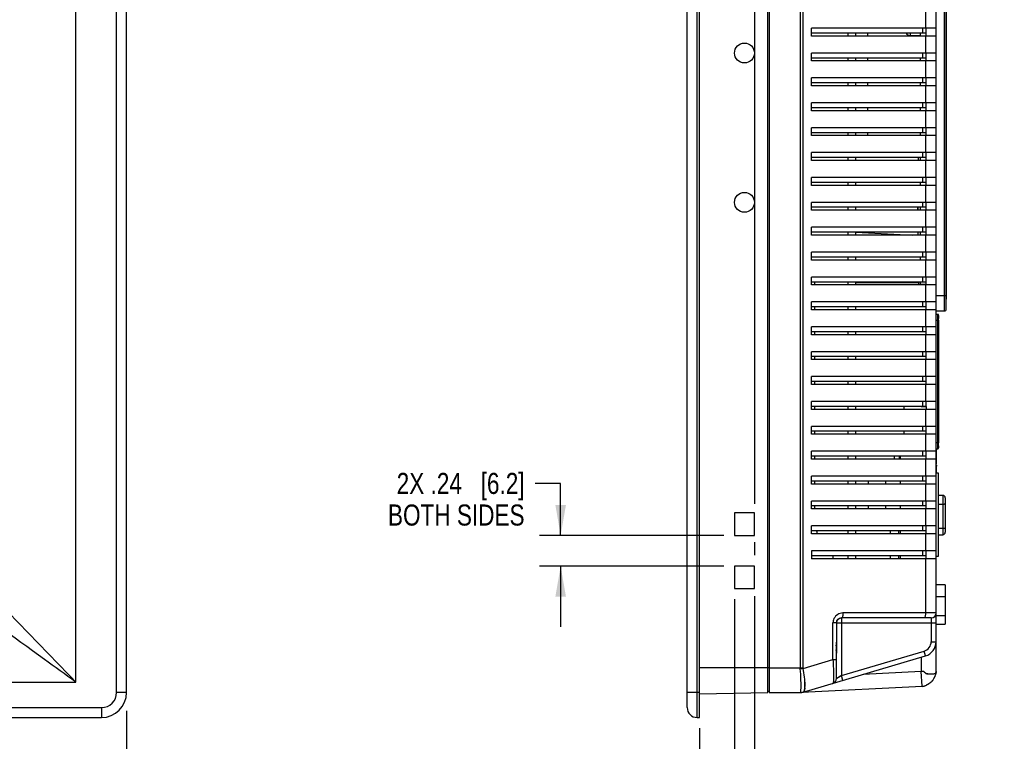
# Model space of a CAD drawing. Header units: inches. Extents: x 0 to 34, y 0 to 22.
# Tile 4 of 31: x 11.5 to 17.4, y 5.4 to 9.6. Entities that reach past the tile are written whole.
import ezdxf

# ---------------------------------------------------------------- set-up
doc = ezdxf.new("R2010")
doc.units = ezdxf.units.IN
doc.header["$LTSCALE"] = 1.87
doc.header["$MEASUREMENT"] = 0
doc.layers.get('0').update_dxf_attribs({"linetype": 'CONTINUOUS'})
doc.layers.add('DIMENSIONS', color=7, linetype='CONTINUOUS')
doc.styles.get("Standard").update_dxf_attribs({"font": 'txt', "width": 0.8})
doc.dimstyles.new('DIMSTYLE_1', dxfattribs={"dimtxt": 0.125, "dimasz": 0.18, "dimexe": 0.18, "dimexo": 0.0625, "dimgap": 0.09, "dimtad": 0, "dimtih": 1, "dimtoh": 1, "dimdec": 1, "dimlfac": 1.333333, "dimzin": 4, "dimdsep": 46, "dimtxsty": 'STANDARD', "dimblk": '_FILLED', "dimblk1": '_FILLED', "dimblk2": '_FILLED', "dimcen": 0.09, "dimadec": 0, "dimazin": 0, "dimtfac": 1, "dimtdec": 1, "dimtofl": 0, "dimtmove": 0, "dimatfit": 3, "dimldrblk": '_FILLED', "dimfxl": 1, "dimtolj": 1, "dimtzin": 4, "dimarcsym": 0})
doc.dimstyles.new('DIMSTYLE_2', dxfattribs={"dimtxt": 0.125, "dimasz": 0.18, "dimexe": 0.18, "dimexo": 0.0625, "dimgap": 0.09, "dimtad": 0, "dimtih": 1, "dimtoh": 1, "dimdec": 1, "dimlfac": 1.333333, "dimzin": 4, "dimdsep": 46, "dimtxsty": 'STANDARD', "dimblk": '_FILLED', "dimblk1": '_FILLED', "dimblk2": '_FILLED', "dimcen": 0.09, "dimadec": 0, "dimazin": 0, "dimtfac": 1, "dimtdec": 1, "dimtofl": 0, "dimtmove": 0, "dimatfit": 3, "dimldrblk": '_FILLED', "dimfxl": 1, "dimtolj": 1, "dimtzin": 4, "dimarcsym": 0})

# ---------------------------------------------------------------- blocks, each defined once
blk = doc.blocks.new('*D25')
at = {"layer": 'DIMENSIONS', "color": 2, "linetype": 'CONTINUOUS'}
blk.add_line((12.1654, 5.536), (12.1654, 4.8092), dxfattribs=at)
at = {"layer": 'DIMENSIONS', "color": 2, "linetype": 'CONTINUOUS', "insert": (12.1029, 4.7467), "char_height": 0.125, "width": 1.125, "attachment_point": 3, "rotation": 90, "line_spacing_factor": 0.9}
blk.add_mtext('12.24{\\Ftxt.shx;\\W1.000000;\\H0.125000; }[311]', dxfattribs=at)
blk = doc.blocks.new('_FILLED')
at = {"color": 0, "linetype": 'BYBLOCK'}
blk.add_solid([(0, 0), (-1, 0.174), (-1, -0.174)], dxfattribs=at)
blk = doc.blocks.new('*D38')
at = {"layer": 'DIMENSIONS', "color": 2, "linetype": 'CONTINUOUS'}
for p, q in [((14.7395, 6.8854), (14.588, 6.8854)), ((14.7395, 6.5774), (14.7395, 6.8854)), ((15.7075, 6.5774), (14.6145, 6.5774)), ((15.7075, 6.3943), (14.6145, 6.3943)), ((14.7395, 6.3943), (14.7395, 6.0343))]:
    blk.add_line(p, q, dxfattribs=at)
at = {"layer": 'DIMENSIONS', "color": 2, "linetype": 'CONTINUOUS', "xscale": 0.18, "yscale": 0.18, "zscale": 0.18}
for p, rotation in [((14.7395, 6.5774), 270), ((14.7395, 6.3943), 90)]:
    blk.add_blockref('_FILLED', p, dxfattribs=dict(at, rotation=rotation))
at = {"layer": 'DIMENSIONS', "color": 2, "linetype": 'CONTINUOUS', "insert": (14.5255, 6.9479), "char_height": 0.125, "width": 1.225, "attachment_point": 3, "line_spacing_factor": 0.9}
blk.add_mtext('2X .24{\\Ftxt.shx;\\W1.000000;\\H0.125000; }[6.2]\\PBOTH SIDES', dxfattribs=at)
blk = doc.blocks.new('*D39')
at = {"layer": 'DIMENSIONS', "color": 2, "linetype": 'CONTINUOUS'}
for p, q in [((15.8881, 11.5372), (15.8881, 11.4714)), ((15.8881, 11.2348), (15.8881, 6.7649)), ((15.8881, 6.5366), (15.8881, 6.4599)), ((15.8881, 6.2166), (15.8881, 4.841)), ((15.77, 6.036), (15.77, 3.8717)), ((15.8881, 4.6345), (15.8881, 3.8717)), ((15.77, 3.9967), (15.41, 3.9967)), ((15.8881, 3.9967), (16.3074, 3.9967))]:
    blk.add_line(p, q, dxfattribs=at)
at = {"layer": 'DIMENSIONS', "color": 2, "linetype": 'CONTINUOUS', "xscale": 0.18, "yscale": 0.18, "zscale": 0.18}
blk.add_blockref('_FILLED', (15.77, 3.9967), dxfattribs=at)
at = {"layer": 'DIMENSIONS', "color": 2, "linetype": 'CONTINUOUS', "xscale": 0.18, "yscale": 0.18, "zscale": 0.18, "rotation": 180}
blk.add_blockref('_FILLED', (15.8881, 3.9967), dxfattribs=at)
at = {"layer": 'DIMENSIONS', "color": 2, "linetype": 'CONTINUOUS', "insert": (16.3699, 4.0592), "char_height": 0.125, "width": 1, "attachment_point": 1, "line_spacing_factor": 0.9}
blk.add_mtext('.16{\\Ftxt.shx;\\W1.000000;\\H0.125000; }[4]\\PBOTH SIDES', dxfattribs=at)
blk = doc.blocks.new('*D40')
at = {"layer": 'DIMENSIONS', "color": 2, "linetype": 'CONTINUOUS'}
for p, q in [((15.77, 6.1989), (15.77, 4.6217)), ((15.5633, 5.4342), (15.5633, 4.6217)), ((15.5633, 4.7467), (15.182, 4.7467)), ((15.77, 4.7467), (16.13, 4.7467))]:
    blk.add_line(p, q, dxfattribs=at)
at = {"layer": 'DIMENSIONS', "color": 2, "linetype": 'CONTINUOUS', "xscale": 0.18, "yscale": 0.18, "zscale": 0.18}
blk.add_blockref('_FILLED', (15.5633, 4.7467), dxfattribs=at)
at = {"layer": 'DIMENSIONS', "color": 2, "linetype": 'CONTINUOUS', "xscale": 0.18, "yscale": 0.18, "zscale": 0.18, "rotation": 180}
blk.add_blockref('_FILLED', (15.77, 4.7467), dxfattribs=at)
at = {"layer": 'DIMENSIONS', "color": 2, "linetype": 'CONTINUOUS', "insert": (15.1195, 4.8092), "char_height": 0.125, "width": 1, "attachment_point": 3, "line_spacing_factor": 0.9}
blk.add_mtext('.28{\\Ftxt.shx;\\W1.000000;\\H0.125000; }[7]\\PBOTH SIDES', dxfattribs=at)

msp = doc.modelspace()

# ---------------------------------------------------------------- linework, layer by layer
at = {"color": 7, "linetype": 'CONTINUOUS'}
for p, q in [((15.5486, 5.4967), (15.5486, 12.4947)), ((15.5633, 5.4967), (15.5633, 12.4947)), ((15.4895, 5.5557), (15.4895, 12.4356)), ((12.1064, 5.6443), (12.1064, 12.3471)), ((12.1654, 5.6443), (12.1654, 12.3471)), ((15.9679, 5.6442), (15.9679, 12.3472)), ((11.8648, 5.7065), (11.8648, 12.2849)), ((17.0279, 7.9781), (17.0279, 11.0667)), ((16.4427, 9.5566), (16.4427, 9.5389)), ((16.4899, 9.5389), (16.4899, 9.5566)), ((16.5602, 9.5389), (16.5602, 9.5566)), ((16.4427, 9.409), (16.4427, 9.3913)), ((16.4899, 9.3913), (16.4899, 9.409)), ((16.5602, 9.3913), (16.5602, 9.409)), ((16.4427, 9.2613), (16.4427, 9.2436)), ((16.4899, 9.2436), (16.4899, 9.2613)), ((16.5602, 9.2436), (16.5602, 9.2613)), ((16.4427, 9.1137), (16.4427, 9.096)), ((16.4899, 9.096), (16.4899, 9.1137)), ((16.5602, 9.096), (16.5602, 9.1137)), ((16.4427, 8.9661), (16.4427, 8.9484)), ((16.4899, 8.9484), (16.4899, 8.9661)), ((16.5602, 8.9484), (16.5602, 8.9661)), ((16.4427, 8.8184), (16.4427, 8.8007)), ((16.4899, 8.8007), (16.4899, 8.8184)), ((16.4427, 8.6708), (16.4427, 8.6531)), ((16.4899, 8.6531), (16.4899, 8.6708)), ((16.8575, 8.5059), (16.8576, 8.5234)), ((16.4427, 8.5232), (16.4427, 8.5054)), ((16.4899, 8.5054), (16.4899, 8.5232)), ((16.8574, 8.5232), (16.8574, 8.5054)), ((16.4427, 8.3755), (16.4427, 8.3578)), ((16.4899, 8.3578), (16.4899, 8.3755)), ((16.4427, 8.2279), (16.4427, 8.2102)), ((16.4899, 8.2102), (16.4899, 8.2279)), ((16.2463, 8.0625), (16.2463, 8.0802)), ((16.4427, 8.0802), (16.4427, 8.0625)), ((16.4899, 8.0625), (16.4899, 8.0802)), ((17.025, 7.9781), (17.0279, 7.9781)), ((16.2463, 7.9149), (16.2463, 7.9326)), ((16.4427, 7.9326), (16.4427, 7.9149)), ((16.4899, 7.9149), (16.4899, 7.9326)), ((16.9806, 7.8529), (16.9806, 7.8586)), ((16.9807, 7.8529), (16.9807, 7.8632)), ((16.2463, 7.7673), (16.2463, 7.785)), ((16.4427, 7.785), (16.4427, 7.7673)), ((16.4899, 7.7673), (16.4899, 7.785)), ((16.2463, 7.6196), (16.2463, 7.6373)), ((16.4427, 7.6373), (16.4427, 7.6196)), ((16.4899, 7.6196), (16.4899, 7.6373)), ((16.2463, 7.472), (16.2463, 7.4897)), ((16.4427, 7.4897), (16.4427, 7.472)), ((16.4899, 7.472), (16.4899, 7.4897)), ((16.2463, 7.3243), (16.2463, 7.3421)), ((16.4427, 7.3421), (16.4427, 7.3243)), ((16.4899, 7.3243), (16.4899, 7.3421)), ((16.9068, 7.34), (16.8773, 7.34)), ((16.9068, 7.342), (16.9068, 7.3243)), ((16.2463, 7.1767), (16.2463, 7.1944)), ((16.4427, 7.1944), (16.4427, 7.1767)), ((16.4899, 7.1767), (16.4899, 7.1944)), ((16.9806, 7.119), (16.9806, 7.1265)), ((16.9807, 7.1078), (16.9807, 7.1265)), ((16.2463, 7.0291), (16.2463, 7.0468)), ((16.4427, 7.0468), (16.4427, 7.0291)), ((16.4899, 7.0291), (16.4899, 7.0468)), ((16.9659, 6.9473), (16.9771, 6.9473)), ((16.9688, 6.9938), (16.9688, 6.9877)), ((16.9771, 6.9473), (16.9771, 6.4512)), ((16.2463, 6.8814), (16.2463, 6.8991)), ((16.4427, 6.8991), (16.4427, 6.8814)), ((16.4899, 6.8814), (16.4899, 6.8991)), ((16.5637, 6.8991), (16.5637, 6.8814)), ((17.0049, 6.8146), (16.9771, 6.8146)), ((17.0049, 6.8146), (17.0049, 6.5813)), ((17.0196, 6.7998), (17.0196, 6.5961)), ((16.2463, 6.7338), (16.2463, 6.7515)), ((16.4427, 6.7515), (16.4427, 6.7338)), ((16.4899, 6.7338), (16.4899, 6.7515)), ((16.5637, 6.7515), (16.5637, 6.7338)), ((16.9771, 6.7626), (17.0049, 6.7626)), ((15.8881, 6.7103), (15.77, 6.7103)), ((15.77, 6.7103), (15.77, 6.5774)), ((15.8881, 6.5774), (15.8881, 6.7103)), ((16.4427, 6.6039), (16.4427, 6.5861)), ((16.4899, 6.5861), (16.4899, 6.6039)), ((16.6934, 6.6039), (16.6934, 6.5861)), ((16.743, 6.603), (16.743, 6.5861)), ((17.0049, 6.6179), (16.9771, 6.6179)), ((15.77, 6.5774), (15.8881, 6.5774)), ((16.9771, 6.5813), (17.0049, 6.5813)), ((16.9771, 6.5782), (16.9801, 6.5782)), ((16.9801, 6.5044), (16.9801, 6.5782)), ((16.9771, 6.5044), (16.9801, 6.5044)), ((16.3541, 6.4562), (16.3541, 6.4385)), ((16.4427, 6.4562), (16.4427, 6.4385)), ((16.4899, 6.4385), (16.4899, 6.4562)), ((16.6934, 6.4562), (16.6934, 6.4385)), ((16.743, 6.4562), (16.743, 6.4385)), ((16.9771, 6.4512), (16.9659, 6.4512)), ((15.8881, 6.3943), (15.77, 6.3943)), ((15.77, 6.3943), (15.77, 6.2614)), ((15.8881, 6.2614), (15.8881, 6.3943)), ((15.77, 6.2614), (15.8881, 6.2614)), ((17.0196, 6.2844), (16.9659, 6.2844)), ((17.0196, 6.2844), (17.0196, 6.0511)), ((16.9659, 6.2151), (17.0196, 6.2151)), ((17.0196, 6.0999), (16.9659, 6.0999)), ((16.9659, 6.0511), (17.0196, 6.0511)), ((16.3736, 5.9216), (16.3741, 5.9328)), ((16.3741, 5.8874), (16.3736, 5.8986)), ((16.3741, 5.9328), (16.3745, 5.9418)), ((16.3751, 5.9332), (16.3748, 5.9217)), ((16.3748, 5.8983), (16.3751, 5.8869)), ((16.3753, 5.9433), (16.3751, 5.9332)), ((16.3753, 5.9438), (16.3753, 5.9433)), ((16.3745, 5.8761), (16.3741, 5.8874)), ((16.3751, 5.8869), (16.3753, 5.878)), ((16.3753, 5.8765), (16.3753, 5.8761)), ((15.9767, 5.7919), (15.5633, 5.7919)), ((16.3774, 5.7287), (16.3755, 5.7275)), ((16.3985, 5.7411), (16.3774, 5.7287)), ((16.4049, 5.745), (16.3975, 5.7407)), ((16.4049, 5.745), (16.3985, 5.7411)), ((16.8773, 5.77), (16.5336, 5.752)), ((16.9105, 5.7566), (16.9127, 5.7563)), ((16.9158, 5.7563), (16.9239, 5.756)), ((16.9161, 5.7563), (16.9239, 5.7561)), ((16.9239, 5.7561), (16.9326, 5.7552)), ((16.9239, 5.756), (16.9326, 5.7551)), ((16.936, 5.7549), (16.9414, 5.755)), ((16.9438, 5.7551), (16.9494, 5.7557)), ((16.9438, 5.7551), (16.9494, 5.7557)), ((3.283, 5.7065), (11.8648, 5.7065)), ((16.9132, 5.6901), (16.9091, 5.6881)), ((16.9281, 5.7006), (16.9221, 5.6961)), ((16.9345, 5.7057), (16.9281, 5.7006)), ((12.1654, 5.6443), (12.1064, 5.6443)), ((15.5633, 5.6443), (15.4895, 5.6443)), ((15.5633, 5.6371), (15.9679, 5.6442)), ((15.9679, 5.6532), (15.9767, 5.6532)), ((16.1845, 5.6578), (16.1835, 5.6548)), ((16.1836, 5.6546), (16.1846, 5.6576)), ((3.13, 5.5557), (12.0178, 5.5557)), ((12.0178, 5.5557), (12.0178, 5.4967)), ((3.13, 5.4967), (12.0178, 5.4967)), ((15.5486, 5.4967), (15.5633, 5.4967))]:
    msp.add_line(p, q, dxfattribs=at)
at = {"color": 6, "linetype": 'CONTINUOUS'}
for p, q in [((15.9767, 12.347), (15.9767, 5.6442)), ((16.1601, 12.1993), (16.1601, 5.7919)), ((16.1769, 5.7919), (16.1769, 12.1993)), ((16.9659, 5.7701), (16.9659, 12.0446)), ((17.0161, 7.9088), (17.0161, 11.368)), ((17.025, 7.9177), (17.025, 11.3591)), ((16.9025, 9.6865), (16.9025, 9.5861)), ((16.2277, 9.5389), (16.2277, 9.5861)), ((16.9659, 9.5861), (16.2277, 9.5861)), ((16.8857, 9.5861), (16.8857, 9.5566)), ((16.9068, 9.5389), (16.9068, 9.5861)), ((16.9068, 9.5566), (16.2277, 9.5566)), ((16.9659, 9.5389), (16.2277, 9.5389)), ((16.8124, 9.5566), (16.8124, 9.5424)), ((16.8124, 9.5424), (16.8714, 9.5424)), ((16.8714, 9.5566), (16.8714, 9.5424)), ((16.9025, 9.5389), (16.9025, 9.4385)), ((16.2277, 9.3913), (16.2277, 9.4385)), ((16.9659, 9.4385), (16.2277, 9.4385)), ((16.9068, 9.409), (16.2277, 9.409)), ((16.8714, 9.409), (16.8714, 9.3913)), ((16.8857, 9.4385), (16.8857, 9.409)), ((16.9068, 9.3913), (16.9068, 9.4385)), ((16.9659, 9.3913), (16.2277, 9.3913)), ((16.9025, 9.3913), (16.9025, 9.2909)), ((16.2277, 9.2436), (16.2277, 9.2909)), ((16.9659, 9.2909), (16.2277, 9.2909)), ((16.8857, 9.2909), (16.8857, 9.2613)), ((16.9068, 9.2436), (16.9068, 9.2909)), ((16.9068, 9.2613), (16.2277, 9.2613)), ((16.9659, 9.2436), (16.2277, 9.2436)), ((16.8714, 9.2613), (16.8714, 9.2436)), ((16.9025, 9.2436), (16.9025, 9.1432)), ((16.2277, 9.096), (16.2277, 9.1432)), ((16.9659, 9.1432), (16.2277, 9.1432)), ((16.9068, 9.1137), (16.2277, 9.1137)), ((16.8714, 9.1137), (16.8714, 9.096)), ((16.8857, 9.1432), (16.8857, 9.1137)), ((16.9068, 9.096), (16.9068, 9.1432)), ((16.9659, 9.096), (16.2277, 9.096)), ((16.9025, 9.096), (16.9025, 8.9956)), ((16.2277, 8.9484), (16.2277, 8.9956)), ((16.9659, 8.9956), (16.2277, 8.9956)), ((16.8857, 8.9956), (16.8857, 8.9661)), ((16.9068, 8.9484), (16.9068, 8.9956)), ((16.9068, 8.9661), (16.2277, 8.9661)), ((16.9659, 8.9484), (16.2277, 8.9484)), ((16.8714, 8.9661), (16.8714, 8.9484)), ((16.9025, 8.9484), (16.9025, 8.848)), ((16.2277, 8.8007), (16.2277, 8.848)), ((16.9659, 8.848), (16.2277, 8.848)), ((16.9068, 8.8184), (16.2277, 8.8184)), ((16.862, 8.8007), (16.862, 8.8184)), ((16.8714, 8.8184), (16.8714, 8.8007)), ((16.8857, 8.848), (16.8857, 8.8184)), ((16.9068, 8.8007), (16.9068, 8.848)), ((16.9659, 8.8007), (16.2277, 8.8007)), ((16.9025, 8.8007), (16.9025, 8.7003)), ((16.9659, 8.7003), (16.2277, 8.7003)), ((16.2277, 8.6531), (16.2277, 8.7003)), ((16.8857, 8.7003), (16.8857, 8.6708)), ((16.9068, 8.6531), (16.9068, 8.7003)), ((16.9068, 8.6708), (16.2277, 8.6708)), ((16.9659, 8.6531), (16.2277, 8.6531)), ((16.8714, 8.6708), (16.8714, 8.6531)), ((16.9025, 8.6531), (16.9025, 8.5527)), ((16.9659, 8.5527), (16.2277, 8.5527)), ((16.2277, 8.5054), (16.2277, 8.5527)), ((16.8857, 8.5527), (16.8857, 8.5232)), ((16.9068, 8.5054), (16.9068, 8.5527)), ((16.9068, 8.5232), (16.2277, 8.5232)), ((16.9659, 8.5054), (16.2277, 8.5054)), ((16.8714, 8.5232), (16.8714, 8.5054)), ((16.9025, 8.5054), (16.9025, 8.405)), ((16.9659, 8.405), (16.2277, 8.405)), ((16.2277, 8.3578), (16.2277, 8.405)), ((16.9068, 8.3755), (16.2277, 8.3755)), ((16.9659, 8.3578), (16.2277, 8.3578)), ((16.4899, 8.3755), (16.828, 8.3578)), ((16.8574, 8.3755), (16.8574, 8.3578)), ((16.8714, 8.3755), (16.8714, 8.3578)), ((16.8857, 8.405), (16.8857, 8.3755)), ((16.9025, 8.3578), (16.9025, 8.2574)), ((16.9068, 8.3578), (16.9068, 8.405)), ((16.9659, 8.2574), (16.2277, 8.2574)), ((16.2277, 8.2102), (16.2277, 8.2574)), ((16.8857, 8.2574), (16.8857, 8.2279)), ((16.9068, 8.2102), (16.9068, 8.2574)), ((16.9068, 8.2279), (16.2277, 8.2279)), ((16.9659, 8.2102), (16.2277, 8.2102)), ((16.8714, 8.2279), (16.8714, 8.2102)), ((16.9025, 8.2102), (16.9025, 8.1098)), ((16.9659, 8.1098), (16.2277, 8.1098)), ((16.2277, 8.0625), (16.2277, 8.1098)), ((16.9068, 8.0802), (16.2277, 8.0802)), ((16.9659, 8.0625), (16.2277, 8.0625)), ((16.4899, 8.0771), (16.862, 8.0771)), ((16.862, 8.0802), (16.862, 8.0652)), ((16.8714, 8.0802), (16.8714, 8.0652)), ((16.9068, 8.0652), (16.8714, 8.0652)), ((16.8857, 8.1098), (16.8857, 8.0802)), ((16.9025, 8.0625), (16.9025, 7.9621)), ((16.9068, 8.0625), (16.9068, 8.1098)), ((16.9659, 7.9621), (16.2277, 7.9621)), ((16.2277, 7.9149), (16.2277, 7.9621)), ((16.8857, 7.9621), (16.8857, 7.9326)), ((16.9068, 7.9149), (16.9068, 7.9621)), ((17.025, 7.9974), (16.9659, 7.9974)), ((16.9068, 7.9326), (16.2277, 7.9326)), ((16.9659, 7.9149), (16.2277, 7.9149)), ((16.9025, 7.9149), (16.9025, 7.8145)), ((16.9659, 7.9088), (17.0161, 7.9088)), ((16.9748, 7.8883), (16.9659, 7.8883)), ((16.9748, 7.0911), (16.9748, 7.8883)), ((16.9807, 7.8824), (16.9807, 7.8632)), ((16.9659, 7.8529), (16.9807, 7.8529)), ((16.9807, 7.8529), (16.9807, 7.1265)), ((16.9659, 7.8145), (16.2277, 7.8145)), ((16.2277, 7.7673), (16.2277, 7.8145)), ((16.9068, 7.785), (16.2277, 7.785)), ((16.9659, 7.7673), (16.2277, 7.7673)), ((16.8857, 7.8145), (16.8857, 7.785)), ((16.9025, 7.7673), (16.9025, 7.6669)), ((16.9068, 7.7673), (16.9068, 7.8145)), ((16.9659, 7.6669), (16.2277, 7.6669)), ((16.2277, 7.6196), (16.2277, 7.6669)), ((16.8857, 7.6669), (16.8857, 7.6373)), ((16.9068, 7.6196), (16.9068, 7.6669)), ((16.9068, 7.6373), (16.2277, 7.6373)), ((16.9659, 7.6196), (16.2277, 7.6196)), ((16.9025, 7.6196), (16.9025, 7.5192)), ((16.9659, 7.5192), (16.2277, 7.5192)), ((16.2277, 7.472), (16.2277, 7.5192)), ((16.9068, 7.4897), (16.2277, 7.4897)), ((16.8857, 7.5192), (16.8857, 7.4897)), ((16.9068, 7.472), (16.9068, 7.5192)), ((16.9659, 7.472), (16.2277, 7.472)), ((16.9025, 7.472), (16.9025, 7.3716)), ((16.9659, 7.3716), (16.2277, 7.3716)), ((16.2277, 7.3243), (16.2277, 7.3716)), ((16.8857, 7.3716), (16.8857, 7.3421)), ((16.9068, 7.3421), (16.9068, 7.3716)), ((16.9068, 7.3421), (16.2277, 7.3421)), ((16.9659, 7.3243), (16.2277, 7.3243)), ((16.774, 7.3421), (16.774, 7.3243)), ((16.9025, 7.3243), (16.9025, 7.2239)), ((16.9659, 7.2239), (16.2277, 7.2239)), ((16.2277, 7.1767), (16.2277, 7.2239)), ((16.9068, 7.1944), (16.2277, 7.1944)), ((16.774, 7.1944), (16.774, 7.1767)), ((16.8857, 7.2239), (16.8857, 7.1944)), ((16.9068, 7.1767), (16.9068, 7.2239)), ((16.9659, 7.1767), (16.2277, 7.1767)), ((16.9025, 7.1767), (16.9025, 7.0763)), ((16.9807, 7.1265), (16.9659, 7.1265)), ((16.9659, 7.0763), (16.2277, 7.0763)), ((16.2277, 7.0291), (16.2277, 7.0763)), ((16.8857, 7.0763), (16.8857, 7.0468)), ((16.9068, 7.0291), (16.9068, 7.0763)), ((16.9659, 7.0911), (16.9748, 7.0911)), ((16.9688, 7.0003), (16.9688, 7.0869)), ((16.9807, 7.1078), (16.9807, 7.097)), ((16.9068, 7.0468), (16.2277, 7.0468)), ((16.9659, 7.0291), (16.2277, 7.0291)), ((16.7193, 7.0291), (16.7193, 7.0468)), ((16.7489, 7.0291), (16.7489, 7.0468)), ((16.7533, 7.0468), (16.7533, 7.0291)), ((16.9025, 7.0291), (16.9025, 6.9287)), ((16.9659, 7.0025), (16.9688, 7.0025)), ((16.9688, 6.9473), (16.9688, 6.9877)), ((16.9659, 6.9287), (16.2277, 6.9287)), ((16.2277, 6.8814), (16.2277, 6.9287)), ((16.9068, 6.8991), (16.2277, 6.8991)), ((16.6647, 6.8991), (16.6647, 6.8814)), ((16.7533, 6.8991), (16.7533, 6.8814)), ((16.8857, 6.9287), (16.8857, 6.8991)), ((16.9068, 6.8814), (16.9068, 6.9287)), ((16.9659, 6.8814), (16.2277, 6.8814)), ((16.9025, 6.8814), (16.9025, 6.781)), ((16.9659, 6.781), (16.2277, 6.781)), ((16.2277, 6.7338), (16.2277, 6.781)), ((16.8857, 6.781), (16.8857, 6.7515)), ((16.9068, 6.7338), (16.9068, 6.781)), ((16.9068, 6.7515), (16.2277, 6.7515)), ((16.9659, 6.7338), (16.2277, 6.7338)), ((16.6647, 6.7515), (16.6647, 6.7338)), ((16.7533, 6.7515), (16.7533, 6.7338)), ((16.9025, 6.7338), (16.9025, 6.6334)), ((16.9659, 6.6334), (16.2277, 6.6334)), ((16.2277, 6.5861), (16.2277, 6.6334)), ((16.9068, 6.6039), (16.2277, 6.6039)), ((16.7533, 6.6039), (16.7533, 6.5861)), ((16.8857, 6.6334), (16.8857, 6.6039)), ((16.9068, 6.5861), (16.9068, 6.6334)), ((16.9659, 6.5861), (16.2277, 6.5861)), ((16.9025, 6.5861), (16.9025, 6.4858)), ((16.9659, 6.4858), (16.2277, 6.4858)), ((16.2277, 6.4858), (16.2277, 6.4385)), ((16.8857, 6.4858), (16.8857, 6.4562)), ((16.9068, 6.4385), (16.9068, 6.4858)), ((16.9068, 6.4562), (16.2277, 6.4562)), ((16.9659, 6.4385), (16.2277, 6.4385)), ((16.7533, 6.4562), (16.7533, 6.4385)), ((16.9025, 6.4385), (16.9025, 6.1167)), ((16.3779, 6.0696), (16.3854, 6.0798)), ((16.9364, 6.0871), (16.4049, 6.0871)), ((16.4049, 6.0871), (16.4049, 5.745)), ((16.9659, 6.1167), (16.4133, 6.1167)), ((16.9364, 6.0871), (16.9364, 5.9466)), ((16.3745, 6.0576), (16.3539, 6.0575)), ((16.3541, 5.8407), (16.3542, 6.0575)), ((16.3753, 6.0576), (16.3779, 6.0696)), ((16.3753, 6.0576), (16.3753, 5.9438)), ((16.3755, 6.0576), (16.9659, 6.0576)), ((16.3734, 5.91), (16.3748, 5.91)), ((16.3748, 5.9161), (16.3753, 5.9398)), ((16.3748, 5.91), (16.3748, 5.9161)), ((16.3748, 5.9022), (16.3748, 5.91)), ((16.3753, 5.8765), (16.3748, 5.9022)), ((16.3753, 5.9433), (16.3753, 5.8779)), ((16.3753, 5.9398), (16.3753, 5.9433)), ((16.9364, 5.9466), (16.9659, 5.9466)), ((16.1771, 5.6467), (16.9025, 5.8616)), ((16.1771, 5.7883), (16.3541, 5.8407)), ((16.3539, 5.8407), (16.3745, 5.8406)), ((16.3753, 5.7275), (16.3753, 5.8761)), ((16.4049, 5.745), (16.8941, 5.89)), ((16.8773, 5.8542), (16.8773, 5.77)), ((16.9025, 5.8616), (16.8941, 5.89)), ((15.9767, 5.7919), (16.1769, 5.7919)), ((16.1603, 5.7859), (16.1601, 5.7919)), ((16.4133, 5.7167), (16.4049, 5.745)), ((16.8819, 5.6818), (16.8773, 5.77)), ((16.8819, 5.6816), (16.1687, 5.6442)), ((16.8942, 5.6834), (16.9091, 5.6881)), ((15.9767, 5.6442), (16.1687, 5.6442))]:
    msp.add_line(p, q, dxfattribs=at)
msp.add_lwpolyline([(16.3854, 6.0798), (16.397, 6.0861), (16.4049, 6.0871)], dxfattribs=at)
at = {"color": 7, "linetype": 'CONTINUOUS'}
for centre in [(15.8291, 9.4386), (15.8291, 8.5528)]:
    msp.add_circle(centre, 0.0591, dxfattribs=at)
at = {"color": 6, "linetype": 'CONTINUOUS'}
for centre, radius, start, end in [((16.8124, 9.572), 0.0295, 211.92401, 270), ((16.9748, 7.8824), 0.00591, 0, 90), ((17.0161, 7.9177), 0.00886, 269.99929, 360), ((16.9748, 7.097), 0.00591, 270, 360), ((16.2868, 6.6037), 0.0295, 180, 217.21627), ((16.9364, 6.1167), 0.0295, 270, 360), ((16.8746, 5.9486), 0.0911, 287.76337, 358.74104), ((15.9655, 7.2172), 1.4445, 277.75065, 278.42183), ((16.3458, 5.7275), 0.0295, 286.4293, 360), ((15.226, 5.6843), 0.9388, 1.14289, 1.27584), ((16.1601, 5.7034), 0.0592, 270.01655, 286.48782), ((16.1606, 5.7026), 0.0582, 269.73632, 286.44038)]:
    msp.add_arc(centre, radius, start, end, dxfattribs=at)
at = {"color": 7, "linetype": 'CONTINUOUS'}
for centre, radius, start, end in [((17.0049, 6.7998), 0.0148, 0.00014, 90), ((17.0049, 6.5961), 0.0148, 270, 359.99995), ((16.4049, 6.0576), 0.0295, 89.99386, 179.49242), ((16.7668, 5.9091), 0.3934, 178.18144, 179.87337), ((16.755, 5.9107), 0.3816, 180.10334, 181.81105), ((16.0078, 5.9558), 0.3669, 357.8247, 358.13168), ((16.854, 5.9094), 0.4793, 178.52833, 179.93285), ((16.8533, 5.9106), 0.4786, 180.07033, 181.46433), ((16.1599, 5.8762), 0.2155, 0.08498, 0.48328), ((19.3826, 0.7082), 5.8512, 120.67535, 120.81875), ((16.9166, 5.7771), 0.0219, 223.28007, 227.78613), ((16.9154, 5.6295), 0.1268, 89.81817, 91.22271), ((16.9381, 5.8127), 0.0578, 264.57887, 265.74453), ((16.9378, 5.824), 0.0691, 265.68663, 268.47946), ((16.9376, 5.8071), 0.0522, 265.80552, 268.21593), ((16.9384, 5.8454), 0.0905, 268.48727, 271.93982), ((16.9357, 5.8868), 0.1319, 272.48621, 273.50721), ((16.9387, 5.8399), 0.085, 271.8717, 273.45273), ((16.8674, 5.7797), 0.0999, 321.27869, 326.43732), ((16.8621, 5.7833), 0.1062, 321.69823, 326.3502), ((16.942, 5.8066), 0.0515, 278.24578, 280.79297), ((16.9439, 5.7944), 0.0391, 278.08675, 281.45989), ((16.8692, 5.7787), 0.0978, 326.29652, 331.27144), ((16.8694, 5.7783), 0.0974, 326.43908, 330.73712), ((16.8709, 5.7775), 0.0957, 330.74674, 331.76263), ((16.8754, 5.7753), 0.0907, 331.3231, 336.55031), ((16.8725, 5.7766), 0.0938, 331.75204, 336.18605), ((16.8749, 5.7755), 0.0912, 336.19422, 338.47791), ((16.8666, 5.7784), 0.1, 336.90455, 338.70657), ((16.8771, 5.7747), 0.0889, 338.47813, 342.02986), ((16.8795, 5.7739), 0.0864, 340.69238, 346.50116), ((16.8679, 5.7772), 0.0984, 342.12689, 346.21743), ((16.8831, 5.773), 0.0827, 346.5232, 351.99728), ((16.8868, 5.7725), 0.0789, 352.00877, 355.09222), ((16.8878, 5.7724), 0.0779, 355.09911, 358.35766), ((16.0267, 5.6873), 0.1611, 354.77294, 357.52991), ((16.046, 5.6862), 0.1417, 354.56253, 355.68877), ((16.0195, 5.6881), 0.1683, 355.70701, 357.37977), ((15.9639, 5.69), 0.224, 357.52431, 0.17228), ((16.8773, 5.7606), 0.0791, 273.35116, 279.25181), ((16.877, 5.7624), 0.0808, 279.24658, 284.32763), ((16.8755, 5.7684), 0.087, 284.36267, 292.73704), ((16.8657, 5.7811), 0.102, 311.6295, 316.59302), ((16.8664, 5.7804), 0.1011, 316.61074, 321.28512), ((16.878, 5.7696), 0.0853, 318.10193, 322.29782), ((12.0178, 5.6443), 0.1476, 270, 360), ((12.0178, 5.6443), 0.0886, 270, 0), ((15.5486, 5.5557), 0.0591, 180, 270)]:
    msp.add_arc(centre, radius, start, end, dxfattribs=at)
for points, knots in [([(17.0049, 6.7626), (17.0068, 6.7626), (17.0102, 6.7627), (17.0149, 6.7632), (17.0177, 6.7638), (17.0196, 6.7647), (17.0196, 6.7652)], [0, 0, 0, 0, 0.36955, 0.685721, 0.902115, 1, 1, 1, 1]), ([(17.0196, 6.6205), (17.0196, 6.62), (17.0178, 6.6191), (17.0149, 6.6185), (17.0102, 6.618), (17.0068, 6.6179), (17.0049, 6.6179)], [0, 0, 0, 0, 0.097655, 0.313778, 0.630171, 1, 1, 1, 1]), ([(11.2327, 6.3595), (11.2852, 6.3053), (11.4961, 6.0878), (11.7067, 5.87), (11.8648, 5.7065)], [0, 0, 0, 0, 0.249139, 1, 1, 1, 1]), ([(11.8648, 5.7065), (11.8027, 5.7515), (11.5549, 5.9313), (11.3071, 6.111), (11.1211, 6.2452)], [0, 0, 0, 0, 0.250563, 1, 1, 1, 1]), ([(16.1879, 5.6907), (16.1879, 5.7057), (16.1854, 5.7385), (16.1804, 5.7709), (16.1771, 5.7883)], [0, 0, 0, 0, 0.458567, 1, 1, 1, 1]), ([(16.3849, 5.7332), (16.3836, 5.7324), (16.3814, 5.731), (16.3781, 5.7294), (16.3767, 5.7281), (16.3753, 5.7278), (16.3753, 5.7275)], [0, 0, 0, 0, 0.407033, 0.72387, 0.927338, 1, 1, 1, 1]), ([(16.8899, 5.7714), (16.8921, 5.7705), (16.8956, 5.767), (16.899, 5.7639), (16.9006, 5.7621)], [0, 0, 0, 0, 0.501634, 1, 1, 1, 1]), ([(16.8899, 5.7714), (16.8911, 5.7709), (16.8955, 5.7678), (16.899, 5.7636), (16.9019, 5.761)], [0, 0, 0, 0, 0.252148, 1, 1, 1, 1]), ([(16.9517, 5.756), (16.9542, 5.7566), (16.9583, 5.7577), (16.9627, 5.7597), (16.9638, 5.7613)], [0, 0, 0, 0, 0.570971, 1, 1, 1, 1]), ([(16.9582, 5.7579), (16.9587, 5.7581), (16.9608, 5.7588), (16.9628, 5.76), (16.9637, 5.7613)], [0, 0, 0, 0, 0.277365, 1, 1, 1, 1]), ([(16.9658, 5.7701), (16.9658, 5.7688), (16.9655, 5.7633), (16.9645, 5.7578), (16.9634, 5.7537)], [0, 0, 0, 0, 0.23079, 1, 1, 1, 1]), ([(16.9637, 5.7613), (16.9639, 5.7615), (16.9647, 5.7629), (16.9651, 5.7644), (16.9653, 5.7655)], [0, 0, 0, 0, 0.218767, 1, 1, 1, 1]), ([(16.9638, 5.7613), (16.9641, 5.7618), (16.9653, 5.7646), (16.9656, 5.7677), (16.9657, 5.7701)], [0, 0, 0, 0, 0.20411, 1, 1, 1, 1]), ([(16.1871, 5.6727), (16.187, 5.6713), (16.1864, 5.6663), (16.1855, 5.6613), (16.1845, 5.6578)], [0, 0, 0, 0, 0.283761, 1, 1, 1, 1]), ([(16.1846, 5.6576), (16.1849, 5.6587), (16.1861, 5.6636), (16.1868, 5.6687), (16.1871, 5.6726)], [0, 0, 0, 0, 0.216084, 1, 1, 1, 1]), ([(16.1875, 5.7063), (16.1876, 5.7039), (16.1879, 5.6953), (16.1879, 5.6867), (16.1876, 5.6804)], [0, 0, 0, 0, 0.271383, 1, 1, 1, 1]), ([(16.9218, 5.6959), (16.9184, 5.6937), (16.9135, 5.6909), (16.9083, 5.6886), (16.9068, 5.688)], [0, 0, 0, 0, 0.717678, 1, 1, 1, 1]), ([(16.9221, 5.6961), (16.9213, 5.6955), (16.9185, 5.6933), (16.9155, 5.6913), (16.9132, 5.6901)], [0, 0, 0, 0, 0.276431, 1, 1, 1, 1]), ([(16.9335, 5.7048), (16.9307, 5.7023), (16.9268, 5.6993), (16.9228, 5.6965), (16.9218, 5.6959)], [0, 0, 0, 0, 0.762685, 1, 1, 1, 1]), ([(16.1835, 5.6548), (16.1831, 5.6538), (16.1817, 5.6507), (16.1793, 5.6475), (16.1771, 5.6468)], [0, 0, 0, 0, 0.319162, 1, 1, 1, 1]), ([(16.1771, 5.6467), (16.1778, 5.6469), (16.1809, 5.6486), (16.1826, 5.652), (16.1836, 5.6546)], [0, 0, 0, 0, 0.198527, 1, 1, 1, 1])]:
    msp.add_open_spline(points, degree=3, knots=knots, dxfattribs=at)
at = {"color": 6, "linetype": 'CONTINUOUS'}
for points in [[(16.3601, 6.0833), (16.3563, 6.0753), (16.3545, 6.0663), (16.3542, 6.0575)], [(16.8941, 5.89), (16.9059, 5.8935), (16.9275, 5.9091), (16.9364, 5.9342), (16.9364, 5.9466)], [(16.1769, 5.7919), (16.1769, 5.7907), (16.1769, 5.7895), (16.1772, 5.7883)]]:
    msp.add_open_spline(points, degree=3, dxfattribs=at)
for points, knots in [([(16.4133, 6.1167), (16.4025, 6.1168), (16.3803, 6.1103), (16.3648, 6.0932), (16.3601, 6.0833)], [0, 0, 0, 0, 0.494888, 1, 1, 1, 1]), ([(16.4133, 6.1167), (16.4133, 6.1097), (16.4123, 6.1001), (16.4092, 6.0902), (16.4062, 6.0871), (16.4049, 6.0871)], [0, 0, 0, 0, 0.659124, 0.877303, 1, 1, 1, 1]), ([(16.9025, 6.1167), (16.9025, 6.1097), (16.9015, 6.1001), (16.8984, 6.0902), (16.8954, 6.0871), (16.8941, 6.0871)], [0, 0, 0, 0, 0.658926, 0.877092, 1, 1, 1, 1]), ([(16.3753, 5.9438), (16.3753, 5.9436), (16.3751, 5.9432), (16.3748, 5.943), (16.3745, 5.9429)], [0, 0, 0, 0, 0.407743, 1, 1, 1, 1]), ([(16.3541, 5.8407), (16.3551, 5.8227), (16.3562, 5.7966), (16.3571, 5.7633), (16.3573, 5.7422), (16.3571, 5.7248), (16.3566, 5.712), (16.3559, 5.704), (16.3551, 5.7004), (16.3545, 5.6993), (16.3542, 5.6992)], [0, 0, 0, 0, 0.380661, 0.552791, 0.70364, 0.82739, 0.919304, 0.976701, 0.992296, 1, 1, 1, 1]), ([(16.3753, 5.8761), (16.3753, 5.8763), (16.3751, 5.8767), (16.3748, 5.8769), (16.3745, 5.877)], [0, 0, 0, 0, 0.407617, 1, 1, 1, 1]), ([(16.1646, 5.7052), (16.1645, 5.7114), (16.1636, 5.7383), (16.162, 5.7652), (16.1603, 5.7859)], [0, 0, 0, 0, 0.228558, 1, 1, 1, 1]), ([(16.1603, 5.6444), (16.1609, 5.6447), (16.1619, 5.6465), (16.1633, 5.6521), (16.1644, 5.6634), (16.165, 5.6812), (16.1648, 5.6951), (16.1647, 5.703)], [0, 0, 0, 0, 0.034529, 0.094458, 0.294801, 0.600027, 1, 1, 1, 1])]:
    msp.add_open_spline(points, degree=3, knots=knots, dxfattribs=at)
at = {"color": 7, "linetype": 'CONTINUOUS'}
for points in [[(16.3753, 6.0576), (16.3753, 6.0617), (16.3762, 6.0658), (16.3779, 6.0696)], [(16.8773, 5.77), (16.8794, 5.7711), (16.8817, 5.772), (16.884, 5.7722)], [(16.8773, 5.77), (16.8794, 5.7711), (16.8817, 5.772), (16.884, 5.7722)], [(16.884, 5.7722), (16.886, 5.7725), (16.8881, 5.7722), (16.8899, 5.7714)], [(16.884, 5.7722), (16.886, 5.7724), (16.8881, 5.7722), (16.8899, 5.7714)], [(16.9019, 5.761), (16.903, 5.76), (16.9041, 5.7591), (16.9053, 5.7584)], [(16.9019, 5.7609), (16.9032, 5.7597), (16.9048, 5.7586), (16.9064, 5.7578)], [(16.9053, 5.7584), (16.9069, 5.7575), (16.9087, 5.7569), (16.9105, 5.7566)], [(16.9064, 5.7578), (16.9077, 5.7572), (16.9091, 5.7568), (16.9105, 5.7566)], [(16.9105, 5.7566), (16.9124, 5.7563), (16.9143, 5.7563), (16.9161, 5.7563)], [(16.9653, 5.7655), (16.9656, 5.767), (16.9658, 5.7686), (16.9658, 5.7701)], [(16.9415, 5.7127), (16.9393, 5.7102), (16.937, 5.7079), (16.9345, 5.7057)]]:
    msp.add_open_spline(points, degree=3, dxfattribs=at)

# ---------------------------------------------------------------- dimensions: what is measured, and where the dimension line sits
at = {"layer": 'DIMENSIONS', "color": 2, "linetype": 'CONTINUOUS'}
for base, p1, p2, angle, text, picture, middle in [((15.77, 3.9967), (15.8881, 11.5372), (15.77, 6.036), 180, '<>\\PBOTH SIDES', '*D39', (16.8699, 3.8873)), ((14.7395, 6.3943), (15.7075, 6.5774), (15.7075, 6.3943), 270, '2X <>\\PBOTH SIDES', '*D38', (13.4755, 6.776))]:
    dim = msp.add_linear_dim(base=base, p1=p1, p2=p2, angle=angle, text=text, dimstyle='DIMSTYLE_2', dxfattribs=at)
    dim.commit()
    dim.dimension.update_dxf_attribs({"geometry": picture, "text_midpoint": middle, "dimtype": 160})
dim = msp.add_linear_dim(base=(15.77, 4.7467), p1=(15.5633, 5.4342), p2=(15.77, 6.1989), text='<>\\PBOTH SIDES', dimstyle='DIMSTYLE_2', dxfattribs=at)
dim.commit()
dim.dimension.update_dxf_attribs({"geometry": '*D40', "text_midpoint": (14.0695, 4.6373), "dimtype": 160})
dim = msp.add_ordinate_dim(feature_location=(12.1654, 5.536), offset=(0, -0.7268), dtype=1, origin=(2.9824, 5.6443), dimstyle='DIMSTYLE_1', dxfattribs=at)
dim.commit()
dim.dimension.update_dxf_attribs({"geometry": '*D25', "text_midpoint": (12.2999, 3.916)})

doc.saveas('drawing.dxf')
